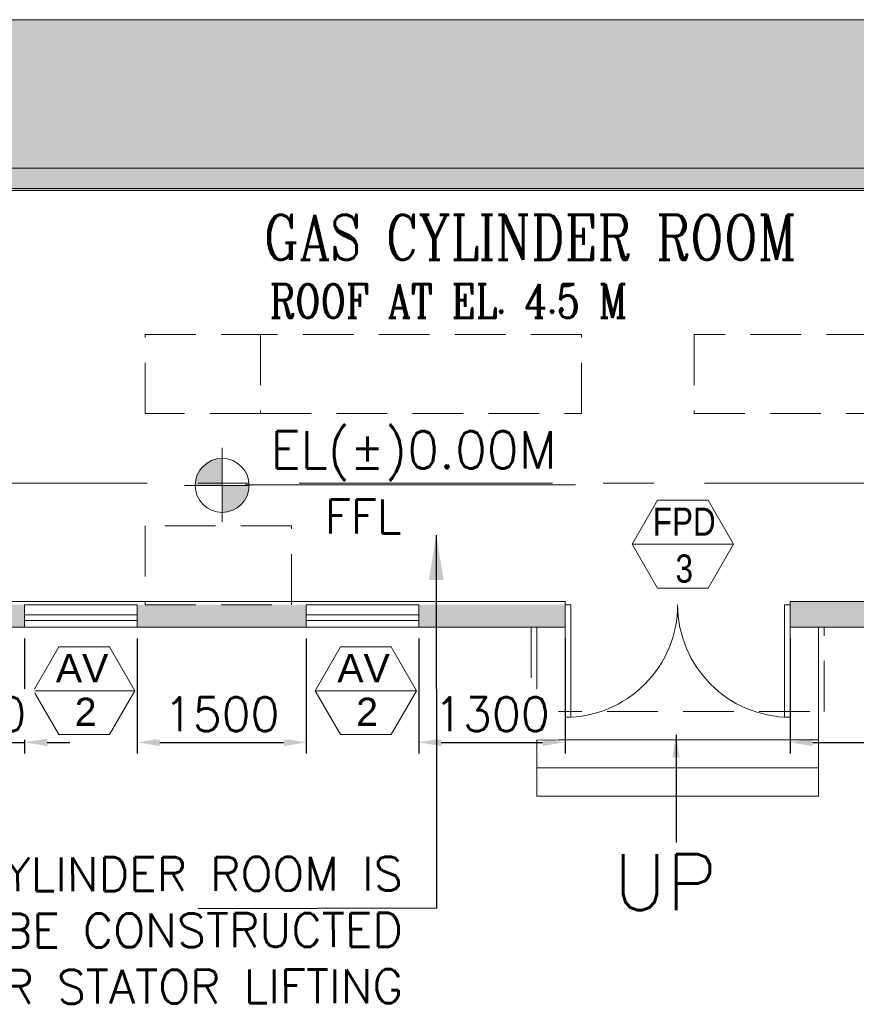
# Model space of a CAD drawing. Header units: inches. Extents: x 709340 to 1075215, y 37864 to 402163.
# Tile 34 of 56: x 844707 to 852138, y 147810 to 156558. Entities that reach past the tile are written whole.
import ezdxf
from ezdxf.enums import TextEntityAlignment as Align

# ---------------------------------------------------------------- set-up
doc = ezdxf.new("R2010")
doc.units = ezdxf.units.IN
doc.header["$LTSCALE"] = 1800
doc.header["$MEASUREMENT"] = 0
for name, pattern in [('1 NORTH ELEVATION$0$NORTH ELEVATION$0$HIDDEN', [0.375, 0.25, -0.125]), ('CENTER', [2, 1.25, -0.25, 0.25, -0.25]), ('HIDDEN', [0.375, 0.25, -0.125])]:
    doc.linetypes.add(name, pattern=pattern)
doc.layers.get('0').update_dxf_attribs({"color": 253, "lineweight": 5})
doc.layers.get('Defpoints').update_dxf_attribs({"lineweight": 18})
for name, color, linetype, lineweight in [('1', 7, 'Continuous', 18), ('2CON', 1, 'Continuous', 13), ('A-DOOR', 31, 'Continuous', 9), ('A-WIN TAG', 3, 'Continuous', 13), ('A-WIN TAG TEXT', 3, 'Continuous', 13), ('CONCRETE', 145, 'Continuous', 18), ('DIM', 4, 'Continuous', 18), ('EQUIP', 8, 'HIDDEN', 9), ('GRID', 8, 'CENTER', 18), ('STAIR', 11, 'Continuous', 18), ('SUNSHADE', 2, '1 NORTH ELEVATION$0$NORTH ELEVATION$0$HIDDEN', 13), ('TEXT', 3, 'Continuous', 18), ('WALL', 6, 'Continuous', 18), ('WIN', 31, 'Continuous', 13)]:
    doc.layers.add(name, color=color, linetype=linetype, lineweight=lineweight)
doc.styles.add('ROAMNS', font='ROMANS.shx')
doc.styles.add('ROMANC', font='ROMANC.SHX')
doc.styles.add('ROMANS', font='romans.shx')
doc.styles.add('SIMPLEX-25', font='simplex.shx')
doc.styles.get("Standard").update_dxf_attribs({"font": 'arial.ttf'})
doc.dimstyles.new('DIM INT 1', dxfattribs={"dimtxt": 300, "dimasz": 200, "dimexe": 100, "dimexo": 100, "dimgap": 100, "dimtad": 1, "dimdec": 0, "dimzin": 13, "dimdsep": 46, "dimlunit": 5, "dimtxsty": 'ROAMNS', "dimblk2": 'OBLIQUE', "dimcen": 0.09, "dimclrd": 9, "dimclre": 9, "dimclrt": 4, "dimadec": 0, "dimazin": 0, "dimtfac": 1, "dimtdec": 0, "dimtix": 1, "dimtmove": 2, "dimatfit": 3, "dimfxl": 1, "dimtolj": 1, "dimtzin": 13, "dimarcsym": 0})
doc.dimstyles.new('DIM100 x2', dxfattribs={"dimscale": 0, "dimtxt": 400, "dimasz": 400, "dimexe": 100, "dimexo": 100, "dimgap": 100, "dimtad": 1, "dimdec": 0, "dimzin": 13, "dimdsep": 46, "dimtxsty": 'ROMANS', "dimblk2": 'OBLIQUE', "dimcen": 100, "dimdle": 100, "dimclrd": 9, "dimclre": 9, "dimclrt": 4, "dimadec": 0, "dimazin": 0, "dimtfac": 1.1, "dimtdec": 0, "dimtix": 1, "dimtmove": 2, "dimatfit": 3, "dimfxl": 1, "dimtolj": 1, "dimtzin": 13, "dimarcsym": 0})
pattern_1 = [(49.99999999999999, (1547.737251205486, 144.4209154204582), (358.6300913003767, -31.37606749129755), [37.5, -412.5]), (355, (1547.737251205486, 144.4209154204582), (-69.3756668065, 376.0960668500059), [30, -330]), (100.45144446, (1577.623091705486, 141.8062434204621), (289.254423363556, 344.7199954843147), [31.87009599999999, -350.5710559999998]), (46.18420000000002, (1547.737251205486, 244.4209154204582), (533.6206653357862, -82.75964039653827), [56.24999999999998, -618.7499999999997]), (96.63563549, (1592.205623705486, 237.524261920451), (467.3309728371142, 487.0593003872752), [47.805171, -525.8568799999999]), (351.1841639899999, (1547.737251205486, 244.4209154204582), (467.3309725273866, 487.0593001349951), [45, -495.0000004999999]), (21, (1597.737251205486, 219.4209154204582), (298.4535260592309, -201.3094453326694), [37.5, -412.5]), (326.0000000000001, (1597.737251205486, 219.4209154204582), (121.6576659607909, 362.5750225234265), [30, -330]), (71.45144474, (1622.608378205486, 202.6451284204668), (420.1111883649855, 161.2655764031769), [31.870095, -350.571056]), (37.50000000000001, (1547.737251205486, 144.4209154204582), (6.079927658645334, 166.4469269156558), [0, -326, 0, -335, 0, -331.25]), (7.499999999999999, (1547.737251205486, 144.4209154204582), (131.5347687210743, 197.2058559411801), [0, -191, 0, -318.5, 0, -126.25]), (327.5, (1436.237251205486, 144.4209154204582), (266.9112180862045, -11.27743586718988), [0, -125, 0, -390, 0, -517.5]), (317.5, (1386.237251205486, 144.4209154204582), (291.5930846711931, 50.05249116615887), [0, -162.5, 0, -259, 0, -367.5])]

# ---------------------------------------------------------------- blocks, each defined once
blk = doc.blocks.new('A$C606C4837')
h = blk.add_hatch()
h.set_pattern_fill('DOTS', color=8, scale=5000)
h.set_pattern_definition([(0, (0, -1000), (156.25, 312.5), [0, -312.5])])
h.paths.add_polyline_path([(-67175.00000000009, -8699.99999999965), (-67175.00000000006, -10199.99999999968), (-33175.00000000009, -10199.99999999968), (-33175.00000000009, -8832.28221698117), (-4175.000000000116, -8832.28221698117), (-4175.000000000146, -10432.28221698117), (-2675.000000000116, -10432.28221698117), (-1175.000000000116, -10432.28221698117), (-1175.000000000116, -8932.28221698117), (-2675.000000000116, -8932.28221698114), (-2675.000000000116, -7332.282216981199), (-34675.00000000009, -7332.28221698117), (-34675.00000000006, -8699.99999999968)])
at = {"layer": 'DIM', "color": 8}
for p, q in [((-34675.00000000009, -7332.28221698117), (-2675.000000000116, -7332.282216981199)), ((-33175.00000000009, -8832.28221698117), (-4175.000000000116, -8832.28221698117))]:
    blk.add_line(p, q, dxfattribs=at)
blk = doc.blocks.new('PL-FFL2')
at = {"layer": '1'}
h = blk.add_hatch(color=7, dxfattribs=at)
h.paths.add_polyline_path([(3.086222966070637, 1.959854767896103, 0.4142135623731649), (1.086217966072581, -0.0401502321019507), (3.086222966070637, -0.0401502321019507)])
h.paths.add_polyline_path([(5.086227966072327, -0.0401502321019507), (3.086222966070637, -0.0401502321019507), (3.086222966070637, -2.040155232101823, 0.4142135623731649)])
at = {"layer": '1', "color": 1, "linetype": 'Continuous'}
for p, q in [((3.086222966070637, 2.740155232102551), (3.086222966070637, -2.74015523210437)), ((29.24120621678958, 0), (4.780310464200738, 0)), ((4.780310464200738, 0), (5.086227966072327, 0)), ((0.3059175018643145, -0.0401502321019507), (5.086227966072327, -0.0401502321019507))]:
    blk.add_line(p, q, dxfattribs=at)
blk.add_circle((3.086222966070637, -0.0401502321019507), 2.000004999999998, dxfattribs=at)
at = {"layer": '1', "color": 4, "linetype": 'Continuous'}
blk.add_attdef('EL(+)', text='', height=2.75, dxfattribs=at).set_placement((18.97759526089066, 2.397102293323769), align=Align.MIDDLE)
at = {"layer": '1', "color": 3, "linetype": 'Continuous'}
blk.add_attdef('XXX', text='', height=2.5, dxfattribs=at).set_placement((18.43903616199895, -3.521016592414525), align=Align.MIDDLE)
blk = doc.blocks.new('M_Double-Flush - 2000 X 2100 SD1-275612-Level 1')
at = {"layer": 'A-DOOR', "lineweight": 18}
for p, q in [((-1000.000000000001, 1115.000000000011), (-949.0000000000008, 1115.000000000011)), ((-1000.000000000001, 115.0000000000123), (-1000.000000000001, 1115.000000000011)), ((-949.0000000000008, 115.0000000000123), (-949.0000000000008, 1115.000000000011)), ((948.9999999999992, 115.0000000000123), (948.9999999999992, 1113.698653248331)), ((999.9999999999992, 115.0000000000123), (999.9999999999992, 1115.000000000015)), ((-1000.000000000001, 115.0000000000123), (-949.0000000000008, 115.0000000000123)), ((999.9999999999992, 115.0000000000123), (948.9999999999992, 115.0000000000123))]:
    blk.add_line(p, q, dxfattribs=at)
at = {"layer": 'A-DOOR'}
for centre, radius, start, end in [((-1000.000000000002, 115.0000000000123), 1000, 3.244e-13, 90), ((999.9999999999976, 115.0000000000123), 1000.000000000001, 90.00000000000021, 180.0000000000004)]:
    blk.add_arc(centre, radius, start, end, dxfattribs=at)
blk = doc.blocks.new('*D501')
at = {"layer": 'Defpoints', "color": 0, "transparency": 16777216}
for p in [(843750.9116894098, 151159.9345407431), (844750.9116894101, 151159.9345407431)]:
    blk.add_point(p, dxfattribs=at)
at = {"layer": 'TEXT', "color": 9, "lineweight": -2, "transparency": 16777216}
for p, q in [((843750.9116894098, 151059.9345407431), (843750.9116894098, 150037.1372610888)), ((844750.9116894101, 151059.9345407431), (844750.9116894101, 150037.1372610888)), ((843550.9116894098, 150137.1372610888), (843350.9116894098, 150137.1372610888)), ((843750.9116894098, 150137.1372610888), (844750.9116894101, 150137.1372610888)), ((844950.9116894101, 150137.1372610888), (845150.9116894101, 150137.1372610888))]:
    blk.add_line(p, q, dxfattribs=at)
at = {"layer": 'TEXT', "color": 9, "transparency": 16777216}
for points in [[(843550.9116894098, 150170.4705944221), (843550.9116894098, 150103.8039277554), (843750.9116894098, 150137.1372610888)], [(844950.9116894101, 150170.4705944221), (844950.9116894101, 150103.8039277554), (844750.9116894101, 150137.1372610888)]]:
    blk.add_solid(points, dxfattribs=at)
at = {"layer": 'TEXT', "color": 4, "transparency": 16777216, "insert": (844250.91168941, 150387.1372610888), "char_height": 300, "attachment_point": 5, "style": 'ROAMNS', "bg_fill": 3, "box_fill_scale": 1.25, "bg_fill_color": 256, "bg_fill_true_color": 13158600, "bg_fill_transparency": 0}
blk.add_mtext('\\A1;1000', dxfattribs=at)
at = {"layer": 'Defpoints', "color": 0, "transparency": 16777216}
blk.add_point((844750.9116894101, 150137.1372610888), dxfattribs=at)
blk = doc.blocks.new('_Oblique')
at = {"color": 0, "linetype": 'ByBlock', "lineweight": -2}
blk.add_line((-0.5, -0.5), (0.5, 0.5), dxfattribs=at)
blk = doc.blocks.new('*D502')
at = {"layer": 'Defpoints', "color": 0, "transparency": 16777216}
for p in [(845750.9116894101, 151159.9345407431), (847250.9116894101, 151159.9345407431), (847250.9116894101, 150137.1372610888)]:
    blk.add_point(p, dxfattribs=at)
at = {"layer": 'TEXT', "color": 9, "lineweight": -2, "transparency": 16777216}
for p, q in [((845750.9116894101, 151059.9345407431), (845750.9116894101, 150037.1372610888)), ((847250.9116894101, 151059.9345407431), (847250.9116894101, 150037.1372610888)), ((845950.9116894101, 150137.1372610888), (847050.9116894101, 150137.1372610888))]:
    blk.add_line(p, q, dxfattribs=at)
at = {"layer": 'TEXT', "color": 9, "transparency": 16777216}
for points in [[(845950.9116894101, 150170.4705944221), (845950.9116894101, 150103.8039277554), (845750.9116894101, 150137.1372610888)], [(847050.9116894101, 150170.4705944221), (847050.9116894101, 150103.8039277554), (847250.9116894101, 150137.1372610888)]]:
    blk.add_solid(points, dxfattribs=at)
at = {"layer": 'TEXT', "color": 4, "transparency": 16777216, "insert": (846500.9116894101, 150387.1372610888), "char_height": 300, "attachment_point": 5, "style": 'ROAMNS', "bg_fill": 3, "box_fill_scale": 1.25, "bg_fill_color": 256, "bg_fill_true_color": 13158600, "bg_fill_transparency": 0}
blk.add_mtext('\\A1;1500', dxfattribs=at)
blk = doc.blocks.new('*D503')
at = {"layer": 'Defpoints', "color": 0, "transparency": 16777216}
for p in [(848250.9116894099, 151159.9345407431), (849550.91168941, 151159.9345407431), (849550.91168941, 150137.1372610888)]:
    blk.add_point(p, dxfattribs=at)
at = {"layer": 'TEXT', "color": 9, "lineweight": -2, "transparency": 16777216}
for p, q in [((848250.9116894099, 151059.9345407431), (848250.9116894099, 150037.1372610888)), ((849550.91168941, 151059.9345407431), (849550.91168941, 150037.1372610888)), ((848450.9116894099, 150137.1372610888), (849350.91168941, 150137.1372610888))]:
    blk.add_line(p, q, dxfattribs=at)
at = {"layer": 'TEXT', "color": 9, "transparency": 16777216}
for points in [[(848450.9116894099, 150170.4705944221), (848450.9116894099, 150103.8039277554), (848250.9116894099, 150137.1372610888)], [(849350.91168941, 150170.4705944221), (849350.91168941, 150103.8039277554), (849550.91168941, 150137.1372610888)]]:
    blk.add_solid(points, dxfattribs=at)
at = {"layer": 'TEXT', "color": 4, "transparency": 16777216, "insert": (848900.91168941, 150387.1372610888), "char_height": 300, "attachment_point": 5, "style": 'ROAMNS', "bg_fill": 3, "box_fill_scale": 1.25, "bg_fill_color": 256, "bg_fill_true_color": 13158600, "bg_fill_transparency": 0}
blk.add_mtext('\\A1;1300', dxfattribs=at)
blk = doc.blocks.new('*D504')
at = {"layer": 'Defpoints', "color": 0, "transparency": 16777216}
for p in [(851550.9116894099, 151159.9345407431), (854250.9116894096, 151159.9345407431), (854250.9116894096, 150137.1372610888)]:
    blk.add_point(p, dxfattribs=at)
at = {"layer": 'TEXT', "color": 9, "lineweight": -2, "transparency": 16777216}
for p, q in [((851550.9116894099, 151059.9345407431), (851550.9116894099, 150037.1372610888)), ((854250.9116894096, 151059.9345407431), (854250.9116894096, 150037.1372610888)), ((851750.9116894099, 150137.1372610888), (854050.9116894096, 150137.1372610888))]:
    blk.add_line(p, q, dxfattribs=at)
at = {"layer": 'TEXT', "color": 9, "transparency": 16777216}
for points in [[(851750.9116894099, 150170.4705944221), (851750.9116894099, 150103.8039277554), (851550.9116894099, 150137.1372610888)], [(854050.9116894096, 150170.4705944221), (854050.9116894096, 150103.8039277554), (854250.9116894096, 150137.1372610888)]]:
    blk.add_solid(points, dxfattribs=at)
at = {"layer": 'TEXT', "color": 4, "transparency": 16777216, "insert": (852900.9116894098, 150387.1372610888), "char_height": 300, "attachment_point": 5, "style": 'ROAMNS', "bg_fill": 3, "box_fill_scale": 1.25, "bg_fill_color": 256, "bg_fill_true_color": 13158600, "bg_fill_transparency": 0}
blk.add_mtext('\\A1;2700', dxfattribs=at)

msp = doc.modelspace()

# ---------------------------------------------------------------- hatches: boundary and pattern name
at = {"layer": 'CONCRETE'}
h = msp.add_hatch(dxfattribs=at)
h.set_pattern_fill('AR-CONC', color=256, scale=50, style=0)
h.set_pattern_definition(pattern_1)
h.paths.add_polyline_path([(843750.9116894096, 155239.9345144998), (843650.9116894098, 155239.9345144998), (843650.9116894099, 153339.9345407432), (843750.9116894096, 153339.9345407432)])
h.paths.add_polyline_path([(854250.9116894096, 155239.9345144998), (843750.9116894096, 155239.9345144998), (843750.9116894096, 153339.9345407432), (843850.9116894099, 153339.9345407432), (843850.9116894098, 155039.9345144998), (854150.9116894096, 155039.9345144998), (854150.9116894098, 153339.9345407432), (854250.9116894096, 153339.9345407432)])
h.paths.add_polyline_path([(854350.9116894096, 155239.9345144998), (854250.9116894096, 155239.9345144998), (854250.9116894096, 153339.9345407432), (854350.9116894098, 153339.9345407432)])

# ---------------------------------------------------------------- linework, layer by layer
at = {"layer": '2CON'}
for p, q in [((851047.971289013, 151898.0515782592), (850147.9712890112, 151898.0515782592)), ((845730.8087088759, 150596.1864198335), (844830.808708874, 150596.1864198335)), ((848230.8087088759, 150596.1864198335), (847330.808708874, 150596.1864198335))]:
    msp.add_line(p, q, dxfattribs=at)
at = {"layer": 'A-WIN TAG'}
for points in [[(850372.9712889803, 152287.7630098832), (850147.9712889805, 151898.0515782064), (850372.9712889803, 151508.3401464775), (850822.9712889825, 151508.3401464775), (851047.9712889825, 151898.0515782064), (850822.9712889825, 152287.7630098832)], [(845055.8087088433, 150985.8978514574), (844830.8087088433, 150596.1864197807), (845055.8087088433, 150206.4749880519), (845505.8087088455, 150206.4749880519), (845730.8087088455, 150596.1864197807), (845505.8087088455, 150985.8978514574)], [(847555.8087088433, 150985.8978514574), (847330.8087088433, 150596.1864197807), (847555.8087088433, 150206.4749880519), (848005.8087088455, 150206.4749880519), (848230.8087088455, 150596.1864197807), (848005.8087088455, 150985.8978514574)]]:
    msp.add_lwpolyline(points, close=True, dxfattribs=at)
at = {"layer": 'EQUIP'}
for points in [[(845820.9116894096, 153759.9345144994), (846846.9116894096, 153759.9345144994), (846846.9116894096, 153059.9345144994), (845820.9116894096, 153059.9345144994)], [(846846.9116894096, 153059.9345144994), (849696.9116894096, 153059.9345144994), (849696.9116894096, 153759.9345144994), (846846.9116894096, 153759.9345144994)], [(850696.9116894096, 153059.9345144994), (852996.9116894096, 153059.9345144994), (852996.9116894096, 153759.9345144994), (850696.9116894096, 153759.9345144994)], [(845820.9116894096, 151359.9345407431), (847120.9116894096, 151359.9345407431), (847120.9116894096, 152059.9345407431), (845820.9116894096, 152059.9345407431)]]:
    msp.add_lwpolyline(points, close=True, dxfattribs=at)
at = {"layer": 'GRID'}
msp.add_line((928639.6342422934, 152439.9345407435), (775898.7404123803, 152439.9345407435), dxfattribs=at)
at = {"layer": 'STAIR'}
for p, q in [((849300.91168941, 149659.9345407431), (849300.91168941, 151159.9345407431)), ((851800.9116894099, 149909.9345407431), (849300.9116894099, 149909.9345407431)), ((851800.9116894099, 149659.9345407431), (849300.9116894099, 149659.9345407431))]:
    msp.add_line(p, q, dxfattribs=at)
at = {"layer": 'WALL'}
for p, q in [((843635.9116894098, 155239.9345144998), (854350.9116894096, 155239.9345144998)), ((843865.9116894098, 155039.9345144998), (854150.9116894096, 155039.9345144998)), ((844278.4116894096, 151389.9345407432), (849550.91168941, 151389.9345407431)), ((844750.9116894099, 151359.9345407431), (844750.9116894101, 151159.9345407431)), ((845750.9116894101, 151359.9345407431), (845750.9116894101, 151159.9345407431)), ((847250.9116894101, 151359.9345407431), (847250.9116894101, 151159.9345407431)), ((848250.9116894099, 151359.9345407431), (848250.9116894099, 151159.9345407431)), ((849550.91168941, 151159.9345407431), (849550.91168941, 151389.9345407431)), ((849550.9116894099, 151159.9345407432), (849550.91168941, 151359.9345407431)), ((851550.9116894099, 151389.9345407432), (853723.4116894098, 151389.9345407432)), ((838815.9116894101, 151159.9345407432), (849550.91168941, 151159.9345407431)), ((843620.9116894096, 151159.9345407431), (849550.91168941, 151159.9345407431))]:
    msp.add_line(p, q, dxfattribs=at)
at = {"layer": 'WIN'}
for p, q in [((844750.9116894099, 151269.9345407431), (845750.9116894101, 151269.9345407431)), ((847250.9116894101, 151269.9345407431), (848250.9116894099, 151269.9345407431)), ((844750.9116894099, 151219.934540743), (845750.9116894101, 151219.934540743)), ((847250.9116894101, 151219.934540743), (848250.9116894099, 151219.934540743))]:
    msp.add_line(p, q, dxfattribs=at)
for points in [[(844750.9116894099, 151359.9345407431), (845750.9116894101, 151359.9345407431), (845750.9116894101, 151159.9345407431), (844750.9116894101, 151159.9345407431)], [(847250.9116894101, 151359.9345407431), (848250.9116894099, 151359.9345407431), (848250.9116894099, 151159.9345407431), (847250.9116894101, 151159.9345407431)]]:
    msp.add_lwpolyline(points, close=True, dxfattribs=at)

# ---------------------------------------------------------------- block references
at = {"layer": '1', "color": 6}
ref = msp.add_blockref('PL-FFL2', (846134.7003706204, 152424.5208809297), dxfattribs=dict(at, xscale=120, yscale=120, zscale=120))
ref.add_attrib('XXX', 'FFL', dxfattribs={"layer": '0', "color": 3, "linetype": 'Continuous', "height": 300, "style": 'SIMPLEX-25'}).set_placement((847757.1737588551, 152144.0892415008), align=Align.MIDDLE)
ref.add_attrib('EL(+)', 'EL(%%P)0.00M', dxfattribs={"layer": '0', "color": 4, "linetype": 'Continuous', "height": 330, "style": 'SIMPLEX-25'}).set_placement((848205.8018709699, 152712.1731561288), align=Align.MIDDLE)
at = {"layer": 'A-DOOR', "rotation": 180}
msp.add_blockref('M_Double-Flush - 2000 X 2100 SD1-275612-Level 1', (850550.9116894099, 151474.9345407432), dxfattribs=at)
at = {"layer": 'DIM'}
msp.add_blockref('A$C606C4837', (863925.9116894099, 163889.9345407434), dxfattribs=at)

# ---------------------------------------------------------------- texts
at = {"layer": 'A-WIN TAG'}
for s, p in [('AV', (845261.1134797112, 150796.1296093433)), ('AV', (847761.1134797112, 150796.1296093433)), ('2', (845292.3980150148, 150410.3179232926)), ('2', (847792.3980150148, 150410.3179232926))]:
    msp.add_text(s, height=250.0000000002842, dxfattribs=at).set_placement(p, align=Align.MIDDLE)
at = {"layer": 'A-WIN TAG TEXT', "insert": (850609.3227606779, 152222.9947677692), "char_height": 250.0000000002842, "width": 558.7994542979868, "attachment_point": 2}
msp.add_mtext('{\\W0.8;FPD 3}', dxfattribs=at)
at = {"layer": 'TEXT', "style": 'ROMANC', "width": 0.8}
for s, height, p in [('GAS CYLINDER ROOM', 400, (846875.1516423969, 154424.0959478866)), ('ROOF AT EL. 4.5 M', 300, (846926.3689765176, 153907.8166448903))]:
    msp.add_text(s, height=height, dxfattribs=at).set_placement(p)
at = {"layer": 'TEXT', "ltscale": 100, "style": 'ROMANS'}
msp.add_text('UP', height=500, dxfattribs=at).set_placement((849979.9631069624, 148645.0962430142))
at = {"layer": 'TEXT', "insert": (848108.2935380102, 149121.5567359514), "char_height": 300, "width": 5440.420919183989, "attachment_point": 3, "rotation": 0.12192379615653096, "style": 'ROMANS'}
msp.add_mtext('GAS CYLINDER ROOM IS TO BE CONSTRUCTED AFTER STATOR LIFTING', dxfattribs=at)

# ---------------------------------------------------------------- leaders
at = {"layer": 'TEXT', "color": 139}
msp.add_leader([(850536.6702351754, 150202.4138939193), (850536.6702351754, 149247.0621276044)], dimstyle='DIM INT 1', override={"dimgap": 100, "dimtad": 0, "dimfxl": 2.5, "dimtfill": 1, "dimarcsym": 2}, dxfattribs=at)

# ---------------------------------------------------------------- next in the draw order: dimensions: what is measured, and where the dimension line sits
dim = msp.add_linear_dim(base=(854250.9116894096, 150137.1372610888), p1=(851550.9116894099, 151159.9345407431), p2=(854250.9116894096, 151159.9345407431), dimstyle='DIM INT 1', override={"dimfxl": 2.5, "dimtfill": 1, "dimarcsym": 2}, dxfattribs=at)
dim.commit()
dim.dimension.update_dxf_attribs({"geometry": '*D504', "text_midpoint": (852900.9116894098, 150387.1372610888)})

# ---------------------------------------------------------------- next in the draw order: hatches: boundary and pattern name
at = {"layer": 'CONCRETE'}
h = msp.add_hatch(dxfattribs=at)
h.set_pattern_fill('AR-CONC', color=256, scale=50, style=0)
h.set_pattern_definition(pattern_1)
h.paths.add_polyline_path([(843750.9116894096, 151359.9345407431), (843750.9116894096, 151159.9345407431), (844750.9116894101, 151159.9345407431), (844750.9116894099, 151359.9345407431)])
h.paths.add_polyline_path([(847250.9116894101, 151159.9345407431), (847250.9116894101, 151359.9345407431), (845750.9116894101, 151359.9345407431), (845750.9116894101, 151159.9345407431)])
h.paths.add_polyline_path([(848250.9116894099, 151359.9345407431), (848250.9116894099, 151159.9345407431), (849550.9116894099, 151159.9345407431), (849550.91168941, 151359.9345407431)])
h.paths.add_polyline_path([(854250.9116894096, 151159.9345407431), (854250.9116894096, 151389.9345407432), (851550.9116894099, 151389.9345407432), (851550.9116894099, 151159.9345407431)])
h.paths.add_polyline_path([(854250.9116894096, 151389.9345407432), (854250.9116894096, 151159.9345407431), (854250.91168941, 151159.9345407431), (854250.9116894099, 151389.9345407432)])

# ---------------------------------------------------------------- next in the draw order: linework, layer by layer
at = {"layer": 'STAIR'}
for p, q in [((851800.91168941, 151159.9345407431), (851800.91168941, 149659.9345407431)), ((851800.91168941, 150159.9345407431), (849300.91168941, 150159.9345407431))]:
    msp.add_line(p, q, dxfattribs=at)
at = {"layer": 'SUNSHADE'}
msp.add_lwpolyline([(849250.91168941, 151159.9345407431), (849250.91168941, 150409.9345407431), (851850.91168941, 150409.9345407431), (851850.91168941, 151159.9345407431)], dxfattribs=at)
at = {"layer": 'WALL'}
for p, q in [((851550.9116894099, 151159.9345407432), (851550.9116894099, 151389.9345407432)), ((851550.9116894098, 151159.9345407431), (854820.9116894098, 151159.9345407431))]:
    msp.add_line(p, q, dxfattribs=at)

# ---------------------------------------------------------------- next in the draw order: dimensions: what is measured, and where the dimension line sits
at = {"layer": 'TEXT', "color": 139}
for base, p1, p2, picture, middle in [((844750.9116894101, 150137.1372610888), (843750.9116894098, 151159.9345407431), (844750.9116894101, 151159.9345407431), '*D501', (844250.91168941, 150387.1372610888)), ((847250.9116894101, 150137.1372610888), (845750.9116894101, 151159.9345407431), (847250.9116894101, 151159.9345407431), '*D502', (846500.9116894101, 150387.1372610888)), ((849550.91168941, 150137.1372610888), (848250.9116894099, 151159.9345407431), (849550.91168941, 151159.9345407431), '*D503', (848900.91168941, 150387.1372610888))]:
    dim = msp.add_linear_dim(base=base, p1=p1, p2=p2, dimstyle='DIM INT 1', override={"dimfxl": 2.5, "dimtfill": 1, "dimarcsym": 2}, dxfattribs=at)
    dim.commit()
    dim.dimension.update_dxf_attribs({"geometry": picture, "text_midpoint": middle})

# ---------------------------------------------------------------- next in the draw order: leaders
msp.add_leader([(848406.7420225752, 151979.2580824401), (848410.2709343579, 148662.5687813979), (846292.2757297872, 148658.0617407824)], dimstyle='DIM100 x2', override={"dimscale": 1, "dimtad": 0})

doc.saveas('drawing.dxf')
